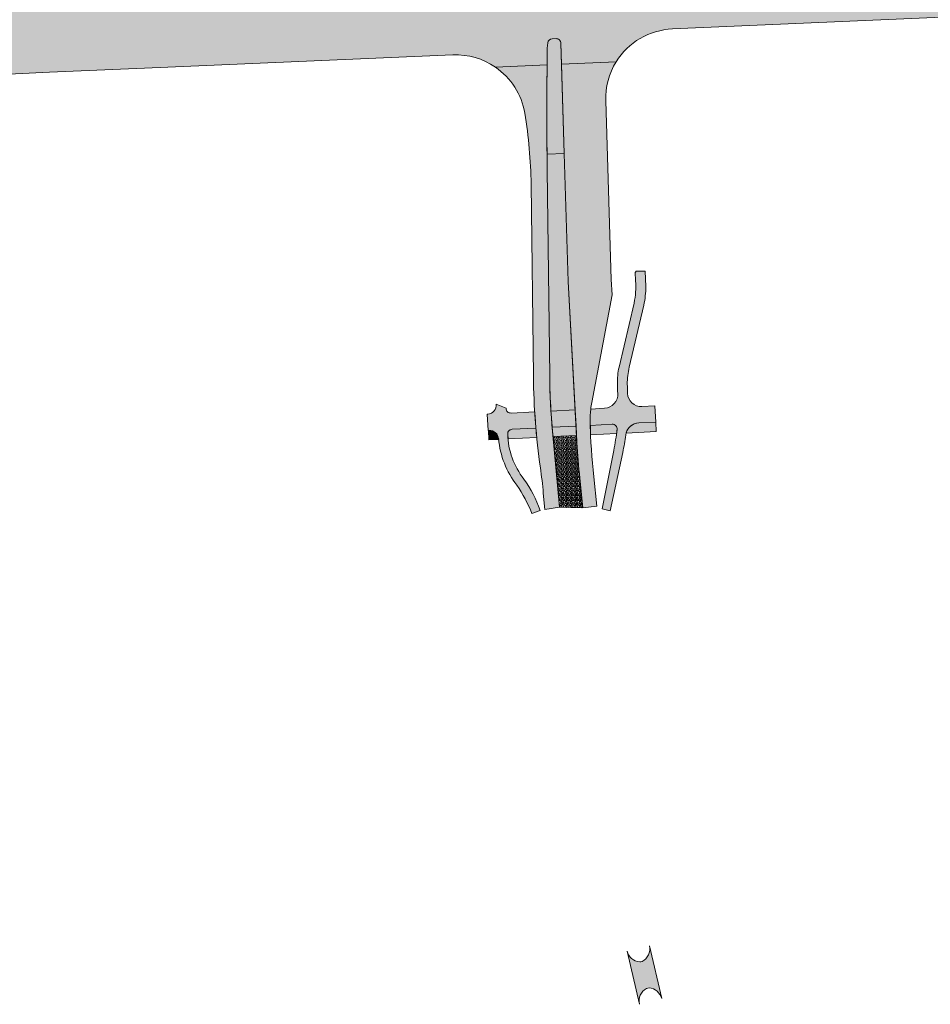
# Model space of a CAD drawing. Header units: metres. Extents: x 170927 to 172326, y 406400 to 406807.
# Tile 2 of 6: x 171292 to 171488, y 406400 to 406612. Entities that reach past the tile are written whole.
import ezdxf

# ---------------------------------------------------------------- set-up
doc = ezdxf.new("R2010")
doc.units = ezdxf.units.M
for name, color, linetype, lineweight in [('N-WE-GR-GRAS-A-500', 62, 'Continuous', 18), ('N-WE-VH-VERHARDING_BUSHALTEKOM-V-500', 251, 'Continuous', 18), ('N-WE-VH-VERHARDING_FIETSPAD-V-500', 11, 'Continuous', 18), ('N-WE-VH-VERHARDING_HRB-V-500', 253, 'Continuous', 18), ('N-WE-VH-VERHARDING_MIDDENGELEIDER-V-500', 41, 'Continuous', 18), ('N-WE-VH-VERHARDING_VOETPAD-V-500', 254, 'Continuous', 18)]:
    doc.layers.add(name, color=color, linetype=linetype, lineweight=lineweight)
pattern_1 = [(0, (86245.174949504, 391567.0935057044), (1, 1), [0.25, -0.75]), (0, (86245.724949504, 391567.6935057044), (1, 1), [0.25, -0.75]), (90, (86245.274949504, 391567.4435057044), (-1, 1), [0.25, -0.75]), (90, (86245.674949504, 391567.7935057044), (-1, 1), [0.25, -0.75]), (45, (86245.374949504, 391567.7935057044), (0, 1.000000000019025), [0.25, -1.164213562]), (135, (86245.724949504, 391567.0935057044), (-1.000000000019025, 0), [0.25, -1.164213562]), (26.56505119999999, (86245.424949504, 391567.3935057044), (1.000000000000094, 4.000644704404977e-10), [0.25, -1.986067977]), (26.56505119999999, (86245.874949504, 391567.8935057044), (1.000000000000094, 4.000644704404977e-10), [0.25, -1.986067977]), (63.43494882, (86245.874949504, 391567.0935057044), (5.099862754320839e-11, 1.000000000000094), [0.25, -1.986067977]), (63.43494882, (86245.424949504, 391567.5435057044), (5.099862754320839e-11, 1.000000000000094), [0.25, -1.986067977]), (63.43494882, (86245.774949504, 391567.2935057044), (5.099862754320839e-11, 1.000000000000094), [0.25, -1.986067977]), (116.5650512, (86245.174949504, 391567.6435057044), (-4.000648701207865e-10, 1.000000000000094), [0.25, -1.986067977]), (153.43494882, (86245.374949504, 391567.2435057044), (-1.000000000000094, 5.099898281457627e-11), [0.25, -1.986067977])]

msp = doc.modelspace()

# ---------------------------------------------------------------- hatches: boundary and pattern name
at = {"layer": 'N-WE-GR-GRAS-A-500'}
h = msp.add_hatch(dxfattribs=at)
h.set_pattern_fill('AGR-GRAS_02-SO', color=256, scale=0.1, pattern_type=2)
h.set_pattern_definition(pattern_1)
edge = h.paths.add_edge_path()
edge.add_line((171250.5444650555, 406608.9446850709), (171268.2233585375, 406611.8256156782))
edge.add_line((171268.2233585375, 406611.8256156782), (171285.9428657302, 406614.5503308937))
edge.add_arc((171384.3450625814, 404606.5349758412), 2010.424994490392, 92.46890782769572, 92.80551833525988, ccw=False)
edge.add_line((171297.7415092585, 406615.0937833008), (171374.6055909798, 406618.4079519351))
edge.add_line((171374.6055909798, 406618.4079519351), (171374.4526667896, 406621.9546566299))
edge.add_line((171374.4526667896, 406621.9546566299), (171274.0207493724, 406617.6243074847))
edge.add_arc((171290.955488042, 406224.8642277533), 393.1249999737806, 92.46890782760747, 100.0034611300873)
edge.add_line((171222.6666611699, 406612.0126511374), (171217.3439669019, 406611.5858381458))
edge.add_line((171217.3439669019, 406611.5858381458), (171212.020365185, 406611.0857759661))
edge.add_line((171212.020365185, 406611.0857759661), (171186.8293806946, 406608.5090580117))
edge.add_line((171186.8293806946, 406608.5090580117), (171153.8213591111, 406601.7629501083))
edge.add_line((171153.8213591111, 406601.7629501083), (171154.1921338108, 406597.4330230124))
edge.add_line((171154.1921338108, 406597.4330230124), (171155.1727540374, 406597.5169942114))
edge.add_line((171155.1727540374, 406597.5169942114), (171190.7343216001, 406604.1753308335))
edge.add_line((171190.7343216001, 406604.1753308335), (171213.1215580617, 406606.0923656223))
edge.add_arc((171384.3450628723, 404606.5349697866), 2006.875000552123, 93.82280927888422, 94.89433839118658, ccw=False)
h = msp.add_hatch(dxfattribs=at)
h.set_pattern_fill('AGR-GRAS_02-SO', color=256, scale=0.1, pattern_type=2)
h.set_pattern_definition(pattern_1)
edge = h.paths.add_edge_path()
edge.add_line((171409.8578923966, 406555.8080484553), (171409.0016380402, 406583.3219395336))
edge.add_line((171409.0016380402, 406583.3219395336), (171405.2919610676, 406583.1576960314))
edge.add_arc((172405.2543203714, 406591.8341000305), 1000.000000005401, 180.4971275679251, 180.6885293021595)
edge.add_line((171405.3265248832, 406579.8172859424), (171405.8593904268, 406535.4771584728))
edge.add_arc((171555.8485597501, 406537.2796805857), 150.0000000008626, 180.6885293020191, 183.5660657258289)
edge.add_line((171406.1389984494, 406527.9497687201), (171411.3476961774, 406528.2134889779))
edge.add_line((171411.3476961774, 406528.2134889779), (171409.8578923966, 406555.8080484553))
h = msp.add_hatch(dxfattribs=at)
h.set_pattern_fill('AGR-GRAS_02-SO', color=256, scale=0.1, pattern_type=2)
h.set_pattern_definition(pattern_1)
edge = h.paths.add_edge_path()
edge.add_line((171411.6458788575, 406522.6904665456), (171406.5800178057, 406522.442324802))
edge.add_line((171406.5800178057, 406522.442324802), (171407.9738097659, 406507.2750385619))
edge.add_line((171407.9738097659, 406507.2750385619), (171413.0084383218, 406507.1385478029))
edge.add_line((171413.0084383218, 406507.1385478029), (171412.33729246, 406513.5080204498))
edge.add_arc((171561.5114636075, 406529.2263747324), 149.9999999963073, 183.0903438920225, 186.0150117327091, ccw=False)
edge.add_line((171411.7295980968, 406521.1397955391), (171411.6458788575, 406522.6904665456))
at = {"layer": 'N-WE-VH-VERHARDING_FIETSPAD-V-500'}
h = msp.add_hatch(color=256, dxfattribs=at)
h.dxf.hatch_style = 1
edge = h.paths.add_edge_path()
edge.add_line((171428.474526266, 406529.0806331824), (171425.6559736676, 406528.9379277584))
edge.add_arc((171425.4475363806, 406531.7731223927), 2.842846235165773, 180.5322272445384, 274.20469557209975, ccw=False)
edge.add_arc((171339.3734343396, 406530.1934966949), 83.24586985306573, 1.069098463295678, 2.418154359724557)
edge.add_arc((171437.0617866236, 406533.838193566), 14.51721540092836, 165.8829291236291, 180.522431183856, ccw=False)
edge.add_line((171422.983, 406537.379), (171426.11, 406550.737))
edge.add_arc((171403.7379125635, 406555.3088370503), 22.83444744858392, 348.4503703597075, 358.449545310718)
edge.add_line((171426.564, 406554.691), (171426.399, 406558.014))
edge.add_line((171426.399, 406558.014), (171424.354, 406557.98))
edge.add_line((171424.354, 406557.98), (171424.358, 406557.805))
edge.add_line((171424.358, 406557.805), (171424.255, 406557.798))
edge.add_line((171424.255, 406557.798), (171424.321, 406555.911))
edge.add_arc((171405.7998191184, 406554.6924684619), 18.56122195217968, -10.95090857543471, 3.7641358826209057, ccw=False)
edge.add_line((171424.0230469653, 406551.1664328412), (171420.7794972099, 406537.3799507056))
edge.add_arc((171434.4074099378, 406534.1737076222), 14.00000000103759, 166.7607732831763, 181.4053388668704)
edge.add_arc((171455.1627269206, 406534.3558826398), 34.75507938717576, 180.8663993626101, 184.3376187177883)
edge.add_arc((171417.5137191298, 406531.529522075), 3.000000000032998, -87.10154688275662, 3.778809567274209, ccw=False)
edge.add_line((171417.6654170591, 406528.5333599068), (171414.6860643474, 406528.3825130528))
edge.add_arc((171434.5509090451, 406526.0613182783), 20.00000000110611, 173.3352470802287, 181.4280562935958)
edge.add_arc((171561.5114636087, 406529.2263746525), 146.9999999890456, 181.4280562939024, 181.697263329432)
edge.add_line((171414.5759560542, 406524.872454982), (171419.3010126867, 406525.1116881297))
edge.add_arc((171419.3515786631, 406524.112967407), 0.9999999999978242, -6.173902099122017, 92.89845311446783, ccw=False)
edge.add_arc((171376.0853662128, 406528.7932430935), 44.51861808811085, 347.91274843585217, 353.82609790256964, ccw=False)
edge.add_line((171419.617, 406519.471), (171417.1168438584, 406506.9134993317))
edge.add_line((171417.1168438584, 406506.9134993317), (171418.85, 406506.46))
edge.add_line((171418.85, 406506.46), (171421.5696758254, 406519.0382747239))
edge.add_arc((171376.0853661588, 406528.7932431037), 46.51861814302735, 347.8952101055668, 352.5889884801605)
edge.add_arc((171425.1903251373, 406522.406025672), 2.999999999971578, 92.8984531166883, 172.5889884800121, ccw=False)
edge.add_line((171425.038627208, 406525.4021878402), (171428.665738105, 406525.5858311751))
edge.add_line((171428.665738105, 406525.5858311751), (171428.474526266, 406529.0806331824))
h = msp.add_hatch(color=256, dxfattribs=at)
h.dxf.hatch_style = 1
edge = h.paths.add_edge_path()
edge.add_line((171402.6432440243, 406527.7727760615), (171397.555969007, 406527.515203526))
edge.add_arc((171397.5054030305, 406528.5139242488), 1.000000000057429, 178.871048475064, 272.8984531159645, ccw=False)
edge.add_line((171396.5055971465, 406528.533626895), (171394.3633357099, 406529.4366349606))
edge.add_arc((171392.3680804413, 406529.2563916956), 2.003379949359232, -84.48504866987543, 5.161857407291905, ccw=False)
edge.add_line((171392.5606162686, 406527.2622850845), (171392.4494787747, 406527.2566581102))
edge.add_line((171392.4494787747, 406527.2566581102), (171392.6264596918, 406523.7611355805))
edge.add_line((171392.6264596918, 406523.7611355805), (171392.802003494, 406523.7700234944))
edge.add_arc((171392.9031354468, 406521.7725820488), 2.00000000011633, 6.057570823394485, 92.89845311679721, ccw=False)
edge.add_arc((171413.6766343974, 406523.5830135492), 18.85263082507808, 184.8665769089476, 217.8656688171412)
edge.add_arc((171372.30573877, 406494.0384667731), 32.0095110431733, 21.748230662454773, 34.15793088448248, ccw=False)
edge.add_line((171402.0368446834, 406505.8989110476), (171403.8192618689, 406506.5824826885))
edge.add_arc((171377.8386650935, 406497.3335616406), 27.57777999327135, 19.59539401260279, 35.39712566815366)
edge.add_arc((171413.2247403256, 406523.4203596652), 16.39593302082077, 181.5103052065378, 218.0811658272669, ccw=False)
edge.add_arc((171397.8338802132, 406523.0235102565), 1.000000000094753, 92.89845312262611, 182.0226192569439, ccw=False)
edge.add_line((171397.7833142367, 406524.0222309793), (171402.8999024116, 406524.2812876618))
edge.add_arc((171555.8485597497, 406537.2796805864), 153.5000000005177, 183.5508426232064, 184.8576287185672, ccw=False)
h = msp.add_hatch(color=256, dxfattribs=at)
h.dxf.hatch_style = 1
h.paths.add_polyline_path([(171411.3476961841, 406528.2134889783), (171406.1389984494, 406527.9497687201, 0.005835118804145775), (171406.3975172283, 406524.4583745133), (171411.5363840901, 406524.7185591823)])
at = {"layer": 'N-WE-VH-VERHARDING_HRB-V-500'}
h = msp.add_hatch(color=256, dxfattribs=at)
h.dxf.hatch_style = 1
edge = h.paths.add_edge_path()
edge.add_line((171750.4370611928, 406646.0173887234), (171841.2628136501, 406653.8245550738))
edge.add_line((171841.2628136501, 406653.8245550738), (171840.6205, 406661.297))
edge.add_line((171840.6205, 406661.297), (171603.3420672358, 406640.9011084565))
edge.add_arc((171432.0905425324, 408633.1794701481), 1999.625003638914, 274.2906197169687, 274.9129330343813, ccw=False)
edge.add_line((171581.6934266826, 406639.1586246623), (171563.8737488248, 406639.6805803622))
edge.add_line((171563.8737488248, 406639.6805803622), (171546.0751282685, 406640.3616324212))
edge.add_arc((171432.0905429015, 408633.1794650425), 1996.074998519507, 272.46890782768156, 273.2736196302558, ccw=False)
edge.add_line((171518.0759380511, 406638.9573330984), (171431.4593543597, 406635.2226632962))
edge.add_line((171431.4593543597, 406635.2226632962), (171409.5039971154, 406634.2760084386))
edge.add_line((171409.5039971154, 406634.2760084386), (171409.523093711, 406632.6943504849))
edge.add_arc((171408.5231665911, 406632.6822775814), 1.000000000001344, -87.53109212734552, 0.6917432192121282, ccw=False)
edge.add_line((171408.5662438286, 406631.6832058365), (171408.461102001, 406631.6786724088))
edge.add_arc((171408.4180247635, 406632.6777441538), 0.9999999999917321, 181.7869314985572, 272.4689078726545, ccw=False)
edge.add_line((171407.4185110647, 406632.6465613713), (171407.3705455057, 406634.1840198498))
edge.add_line((171407.3705455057, 406634.1840198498), (171392.9585983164, 406633.5626161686))
edge.add_arc((171382.784286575, 406644.5845661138), 15.00000000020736, 272.46890782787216, 312.70996281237, ccw=False)
edge.add_line((171383.4304451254, 406629.5984899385), (171299.7782591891, 406625.9916368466))
edge.add_line((171299.7782591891, 406625.9916368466), (171273.7084394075, 406624.867577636))
edge.add_arc((171290.9554880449, 406224.864227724), 400.3750000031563, 92.4689078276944, 101.550912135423)
edge.add_line((171210.7849580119, 406617.1304979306), (171152.4230186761, 406605.2026112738))
edge.add_arc((171032.3549473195, 407192.6835036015), 599.624999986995, 274.89433838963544, 281.55091213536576, ccw=False)
edge.add_line((171083.5140349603, 406595.2448972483), (170926.5753944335, 406581.80613119))
edge.add_line((170926.5753944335, 406581.80613119), (170927.2152829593, 406574.3334782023))
edge.add_line((170927.2152829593, 406574.3334782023), (171213.7401169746, 406598.8688010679))
edge.add_arc((171384.3450628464, 404606.5349701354), 1999.625000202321, 93.82280927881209, 94.8943383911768, ccw=False)
edge.add_line((171251.0278306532, 406601.7108162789), (171268.8426529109, 406601.0433849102))
edge.add_line((171268.8426529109, 406601.0433849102), (171286.6351195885, 406600.2170344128))
edge.add_arc((171384.3450624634, 404606.5349784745), 1996.074991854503, 92.46890782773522, 92.80580919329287, ccw=False)
edge.add_line((171298.3596675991, 406600.7571037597), (171322.1304323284, 406601.7820340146))
edge.add_line((171322.1304323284, 406601.7820340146), (171385.0624813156, 406604.4954915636))
edge.add_arc((171385.7086398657, 406589.5094153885), 14.99999999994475, 55.599010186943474, 92.46890782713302, ccw=False)
edge.add_line((171394.1833587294, 406601.8859714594), (171405.3096047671, 406602.3675526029))
edge.add_line((171405.3096047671, 406602.3675526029), (171405.3332440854, 406604.7526709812))
edge.add_arc((171420.3259855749, 406605.2192571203), 14.99999999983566, 172.8224246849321, 181.7825152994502, ccw=False)
edge.add_arc((171406.4356940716, 406606.9684860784), 1.00000000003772, 92.46890782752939, 172.8224246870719, ccw=False)
edge.add_line((171406.3926168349, 406607.9675578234), (171407.2210655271, 406608.0032782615))
edge.add_arc((171407.2641427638, 406607.0042065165), 0.9999999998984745, 1.782515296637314, 92.46890782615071, ccw=False)
edge.add_line((171408.2636588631, 406607.0353122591), (171408.4047540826, 406602.5015210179))
edge.add_line((171408.4047540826, 406602.5015210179), (171420.1537249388, 406603.0100557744))
edge.add_arc((171432.8969183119, 406595.0973430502), 15.00000000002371, 92.46890782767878, 148.1623485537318, ccw=False)
edge.add_line((171432.2507597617, 406610.0834192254), (171533.3958664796, 406614.4445191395))
edge.add_arc((171507.5333705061, 407214.2622180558), 600.3750000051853, 272.468907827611, 282.8510864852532)
edge.add_arc((171818.9184015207, 405849.3302188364), 799.6250000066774, 94.91293303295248, 102.85108648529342, ccw=False)
edge = h.paths.add_edge_path(flags=16)
edge.add_line((171492.7696964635, 406623.5028644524), (171528.3213752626, 406628.6129566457))
edge.add_arc((171432.0905428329, 408633.1794664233), 2006.874999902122, 272.7484201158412, 274.9129330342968)
edge.add_line((171603.9629704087, 406633.6777450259), (171642.0254197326, 406636.9495029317))
edge.add_line((171642.0254197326, 406636.9495029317), (171672.3166583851, 406642.6312286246))
edge.add_line((171672.3166583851, 406642.6312286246), (171677.5848448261, 406643.6193820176))
edge.add_line((171677.5848448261, 406643.6193820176), (171696.5262103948, 406645.247536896))
edge.add_arc((171696.6118522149, 406644.2512109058), 1.000000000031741, -81.25306237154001, 94.91293303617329, ccw=False)
edge.add_arc((171818.9184015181, 405849.3302188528), 803.2749999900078, 98.74693762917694, 102.8510864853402)
edge.add_arc((171507.5333705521, 407214.2622178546), 596.724999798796, 281.6464876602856, 282.8510864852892, ccw=False)
edge.add_line((171627.9958250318, 406629.8227235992), (171610.0787813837, 406628.2415747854))
edge.add_line((171610.0787813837, 406628.2415747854), (171592.175723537, 406627.2077591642))
edge.add_arc((171507.533370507, 407214.2622180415), 593.124999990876, 272.468907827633, 278.2044472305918, ccw=False)
edge.add_line((171533.0835565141, 406621.6877892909), (171441.197577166, 406617.7259175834))
edge.add_line((171441.197577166, 406617.7259175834), (171423.0942783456, 406616.9453529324))
edge.add_arc((171422.4481197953, 406631.9314291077), 15.00000000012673, 247.6013285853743, 272.4689078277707, ccw=False)
edge.add_arc((171417.1134346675, 406618.9876609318), 1.000000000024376, 103.35529784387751, 247.6013285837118, ccw=False)
edge.add_arc((171420.3472788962, 406605.3662714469), 14.99999999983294, 92.46890782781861, 103.355297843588, ccw=False)
edge.add_line((171419.7011203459, 406620.3523476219), (171492.7696964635, 406623.5028644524))
edge = h.paths.add_edge_path(flags=16)
edge.add_arc((171395.2089345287, 406634.310248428), 15.00000000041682, 272.4689078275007, 283.7248153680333, ccw=False)
edge.add_line((171395.8550930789, 406619.3241722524), (171297.7415092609, 406615.0937833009))
edge.add_arc((171384.3450625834, 404606.5349758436), 2010.424994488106, 92.46890782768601, 92.80551833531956)
edge.add_line((171285.9428657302, 406614.5503308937), (171268.2233585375, 406611.8256156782))
edge.add_line((171268.2233585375, 406611.8256156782), (171250.5444650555, 406608.9446850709))
edge.add_arc((171384.3450628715, 404606.5349697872), 2006.87500055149, 93.82280927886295, 94.89433839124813)
edge.add_line((171213.1215580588, 406606.0923656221), (171190.7343216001, 406604.1753308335))
edge.add_line((171190.7343216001, 406604.1753308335), (171155.1727540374, 406597.5169942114))
edge.add_line((171155.1727540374, 406597.5169942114), (171154.1921338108, 406597.4330230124))
edge.add_line((171154.1921338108, 406597.4330230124), (171130.278901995, 406595.3853161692))
edge.add_arc((171130.1935835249, 406596.3816699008), 0.9999999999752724, 99.31782212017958, 274.89433839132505, ccw=False)
edge.add_arc((171032.3549473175, 407192.6835036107), 603.2749999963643, 279.3178221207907, 281.5509121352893)
edge.add_line((171153.1538895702, 406601.6265341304), (171186.8293806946, 406608.5090580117))
edge.add_line((171186.8293806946, 406608.5090580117), (171212.020365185, 406611.0857759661))
edge.add_line((171212.020365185, 406611.0857759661), (171217.3439669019, 406611.5858381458))
edge.add_line((171217.3439669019, 406611.5858381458), (171222.6666611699, 406612.0126511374))
edge.add_arc((171290.9554880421, 406224.8642277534), 393.1249999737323, 92.46890782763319, 100.0034611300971, ccw=False)
edge.add_line((171274.0207493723, 406617.6243074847), (171374.4526667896, 406621.9546566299))
edge.add_line((171374.4526667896, 406621.9546566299), (171392.587980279, 406622.7366016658))
edge.add_arc((171393.2341388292, 406607.7505254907), 14.99999999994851, 67.77060489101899, 92.46890782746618, ccw=False)
edge.add_arc((171398.5305592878, 406620.7099981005), 0.9999999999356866, -76.27518463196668, 67.77060488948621, ccw=False)
h = msp.add_hatch(color=256, dxfattribs=at)
h.dxf.hatch_style = 1
edge = h.paths.add_edge_path()
edge.add_line((171405.3096047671, 406602.3675526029), (171405.3034324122, 406601.7447851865))
edge.add_arc((172405.254320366, 406591.8341000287), 1000.000000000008, 179.4321502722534, 180.6885293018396)
edge.add_line((171405.3265248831, 406579.8172859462), (171405.8593904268, 406535.4771584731))
edge.add_arc((171555.8485597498, 406537.2796805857), 150.0000000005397, 180.6885293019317, 185.250427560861)
edge.add_line((171406.4779230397, 406523.5533231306), (171407.9738097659, 406507.2750385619))
edge.add_line((171407.9738097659, 406507.2750385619), (171404.7883045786, 406506.7934737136))
edge.add_line((171404.7883045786, 406506.7934737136), (171404.4880101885, 406510.2841297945))
edge.add_arc((171304.856010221, 406501.7129815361), 99.9999999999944, 4.916939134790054, 8.065354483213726)
edge.add_arc((171555.8485597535, 406537.2796805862), 153.5000000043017, 180.6885293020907, 188.0653544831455, ccw=False)
edge.add_line((171402.3596431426, 406535.4350996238), (171401.8637031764, 406576.7026230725))
edge.add_arc((171301.8709236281, 406575.500941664), 100.0000000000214, 0.6885293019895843, 9.485940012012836)
edge.add_arc((171385.7086398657, 406589.5094153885), 14.99999999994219, 9.485940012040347, 55.59901018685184)
edge.add_line((171394.1833587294, 406601.8859714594), (171405.3096047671, 406602.3675526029))
h = msp.add_hatch(color=256, dxfattribs=at)
h.dxf.hatch_style = 1
edge = h.paths.add_edge_path()
edge.add_arc((171432.896918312, 406595.0973430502), 15.0000000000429, 148.1623485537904, 181.7825152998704, ccw=False)
edge.add_line((171420.1537249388, 406603.0100557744), (171408.4047540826, 406602.5015210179))
edge.add_line((171408.4047540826, 406602.5015210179), (171409.0016380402, 406583.3219395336))
edge.add_line((171409.0016380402, 406583.3219395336), (171409.8578923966, 406555.8080484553))
edge.add_line((171409.8578923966, 406555.8080484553), (171411.7295980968, 406521.1397955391))
edge.add_arc((171561.5114636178, 406529.2263747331), 150.000000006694, 183.0903438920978, 186.0150117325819)
edge.add_line((171412.33729246, 406513.5080204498), (171413.0084383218, 406507.1385478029))
edge.add_line((171413.0084383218, 406507.1385478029), (171415.994, 406507.482))
edge.add_line((171415.994, 406507.482), (171415.3207758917, 406513.822387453))
edge.add_arc((171561.5114635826, 406529.2263746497), 146.9999999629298, 181.4280562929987, 186.01501173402, ccw=False)
edge.add_arc((171434.5509090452, 406526.0613182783), 20.00000000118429, 173.3352470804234, 181.4280562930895, ccw=False)
edge.add_arc((171434.5509090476, 406526.0613182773), 20.0000000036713, 169.2743880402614, 173.3352470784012, ccw=False)
edge.add_line((171414.9003149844, 406529.7834350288), (171419.2784932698, 406552.8976493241))
edge.add_line((171419.2784932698, 406552.8976493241), (171419.1001323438, 406556.2012999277))
edge.add_line((171419.1001323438, 406556.2012999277), (171417.9041768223, 406594.6307569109))
h = msp.add_hatch(color=256, dxfattribs=at)
h.dxf.hatch_style = 1
edge = h.paths.add_edge_path()
edge.add_arc((171425.4109462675, 406412.5182048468), 3.000000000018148, 192.8975714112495, 266.2552938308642)
edge.add_arc((171425.2803244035, 406410.5224749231), 1.000000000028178, 266.2552938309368, 296.8857714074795)
edge.add_arc((171424.3758979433, 406412.3062946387), 3.000000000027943, 296.8857714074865, 372.7914556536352)
edge.add_line((171427.3014450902, 406412.970503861), (171429.9405704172, 406401.6502124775))
edge.add_arc((171427.0265223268, 406400.9372442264), 2.999999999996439, 13.74824170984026, 86.31221815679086)
edge.add_arc((171427.1551613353, 406402.9331029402), 1.000000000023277, 86.31221815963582, 116.9899170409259)
edge.add_arc((171428.0628287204, 406401.1509301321), 2.999999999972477, 116.9899170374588, 194.1697500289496)
edge.add_line((171425.1541045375, 406400.4165435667), (171422.4866342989, 406411.8485784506))
at = {"layer": 'N-WE-VH-VERHARDING_MIDDENGELEIDER-V-500'}
h = msp.add_hatch(color=256, dxfattribs=at)
h.dxf.hatch_style = 1
edge = h.paths.add_edge_path()
edge.add_arc((171407.2641427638, 406607.0042065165), 0.9999999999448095, 1.782515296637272, 92.46890782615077)
edge.add_line((171407.2210655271, 406608.0032782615), (171406.3926168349, 406607.9675578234))
edge.add_arc((171406.4356940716, 406606.9684860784), 1.000000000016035, 92.46890782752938, 172.8224246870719)
edge.add_arc((171420.3259855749, 406605.2192571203), 14.99999999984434, 172.8224246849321, 181.7825152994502)
edge.add_line((171405.3332440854, 406604.7526709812), (171405.3096047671, 406602.3675526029))
edge.add_line((171405.3096047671, 406602.3675526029), (171405.3034324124, 406601.7447852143))
edge.add_arc((172405.2543203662, 406591.8341000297), 1000.000000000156, 179.432150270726, 180.497127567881)
edge.add_line((171405.2919610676, 406583.1576960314), (171409.0016380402, 406583.3219395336))
edge.add_line((171409.0016380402, 406583.3219395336), (171408.2636588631, 406607.0353122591))
at = {"layer": 'N-WE-VH-VERHARDING_VOETPAD-V-500'}
h = msp.add_hatch(color=256, dxfattribs=at)
h.dxf.hatch_style = 1
edge = h.paths.add_edge_path()
edge.add_line((171419.3010126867, 406525.1116881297), (171414.5759560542, 406524.872454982))
edge.add_arc((171561.5114638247, 406529.2263746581), 147.000000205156, 181.6972633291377, 182.4909056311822)
edge.add_line((171414.6503591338, 406522.8376354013), (171420.2399169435, 406523.1114294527))
edge.add_arc((171376.0853662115, 406528.793243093), 44.51861808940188, 352.6674661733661, 353.8260979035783)
edge.add_arc((171419.3515786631, 406524.1129674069), 1.000000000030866, 353.8260979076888, 452.8984531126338)
h = msp.add_hatch(color=256, dxfattribs=at)
h.dxf.hatch_style = 1
edge = h.paths.add_edge_path()
edge.add_line((171428.665738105, 406525.5858311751), (171425.038627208, 406525.4021878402))
edge.add_arc((171425.1903251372, 406522.406025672), 2.999999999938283, 92.89845311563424, 164.4081487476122)
edge.add_line((171422.3007227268, 406523.2123741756), (171428.7792776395, 406523.5297140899))
edge.add_line((171428.7792776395, 406523.5297140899), (171428.665738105, 406525.5858311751))
h = msp.add_hatch(color=256, dxfattribs=at)
h.dxf.hatch_style = 1
h.paths.add_polyline_path([(171392.833086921, 406523.7713549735), (171392.6860270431, 406523.76415152), (171392.7928827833, 406521.7502419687), (171394.9027044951, 406521.8621866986, -0.001616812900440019), (171394.8919681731, 406521.9836374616, 0.3936563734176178)])
h = msp.add_hatch(color=256, dxfattribs=at)
h.dxf.hatch_style = 1
edge = h.paths.add_edge_path()
edge.add_line((171396.9015433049, 406521.9682428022), (171403.0841799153, 406522.2676405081))
edge.add_arc((171565.4413932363, 406538.1550469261), 163.1326895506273, 184.8798748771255, 185.5888643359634, ccw=False)
edge.add_line((171402.9000209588, 406524.2778462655), (171397.7833142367, 406524.0222309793))
edge.add_arc((171397.8083889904, 406523.0469009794), 0.9756522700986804, 91.47269248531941, 183.4483796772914)
edge.add_line((171396.8345032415, 406522.9882162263), (171396.9015433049, 406521.9682428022))
h = msp.add_hatch(color=256, dxfattribs=at)
h.dxf.hatch_style = 1
edge = h.paths.add_edge_path()
edge.add_line((171411.5363840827, 406524.7185591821), (171406.3975172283, 406524.4583745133))
edge.add_arc((171555.8485601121, 406537.2796806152), 150.0000003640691, 184.90336126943, 185.2504275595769)
edge.add_line((171406.4779230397, 406523.5533231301), (171406.5800178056, 406522.442324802))
edge.add_line((171406.5800178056, 406522.442324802), (171411.6458788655, 406522.690466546))
edge.add_line((171411.6458788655, 406522.690466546), (171411.5363840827, 406524.7185591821))

# ---------------------------------------------------------------- linework, layer by layer
at = {"layer": 'N-WE-GR-GRAS-A-500', "flags": 128}
for points in [[(171409.8578923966, 406555.8080484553), (171409.0016380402, 406583.3219395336), (171405.2919610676, 406583.1576960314, 0.0008351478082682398), (171405.3265248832, 406579.8172859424), (171405.8593904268, 406535.4771584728, 0.01255628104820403), (171406.1389984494, 406527.9497687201), (171411.3476961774, 406528.2134889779)], [(171411.5363840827, 406524.7185591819), (171411.7295980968, 406521.1397955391, 0.01276196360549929), (171412.33729246, 406513.5080204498), (171413.0084383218, 406507.1385478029), (171407.9738097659, 406507.2750385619), (171406.4779230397, 406523.5533231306, -0.001514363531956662), (171406.3975172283, 406524.4583745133)]]:
    msp.add_lwpolyline(points, format="xyb", close=True, dxfattribs=at)
at = {"layer": 'N-WE-VH-VERHARDING_BUSHALTEKOM-V-500', "flags": 128}
msp.add_lwpolyline([(171394.3633357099, 406529.4366349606), (171396.5055971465, 406528.533626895)], dxfattribs=at)
at = {"layer": 'N-WE-VH-VERHARDING_FIETSPAD-V-500'}
for points in [[(171428.474526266, 406529.0806331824), (171425.6559736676, 406528.9379277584, -0.4331141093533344), (171422.604812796, 406531.7467152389, 0.005886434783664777), (171422.5451747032, 406533.7058253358, -0.06396389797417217), (171422.983, 406537.379), (171426.11, 406550.737, 0.04365733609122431), (171426.564, 406554.691), (171426.399, 406558.014), (171424.354, 406557.98), (171424.358, 406557.805), (171424.255, 406557.798), (171424.321, 406555.911, -0.06429486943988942), (171424.0230469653, 406551.1664328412), (171420.7794972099, 406537.3799507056, 0.06398608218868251), (171420.4116210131, 406533.8303529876, 0.0151472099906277), (171420.5071968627, 406531.7272366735, -0.4187210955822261), (171417.6654170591, 406528.5333599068), (171414.6860643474, 406528.3825130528, 0.03532622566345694), (171414.5571209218, 406525.5628842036, 0.001174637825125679), (171414.5759560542, 406524.872454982), (171419.3010126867, 406525.1116881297, -0.461389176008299), (171420.3457787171, 406524.0054208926, -0.02580758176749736), (171419.617, 406519.471), (171417.1168438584, 406506.9134993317), (171418.85, 406506.46), (171421.5696758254, 406519.0382747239, 0.02048333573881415), (171422.2153859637, 406522.7929842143, -0.3624418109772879), (171425.038627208, 406525.4021878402), (171428.665738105, 406525.5858311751)], [(171402.6432440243, 406527.7727760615), (171397.555969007, 406527.515203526, -0.4349545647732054), (171396.5055971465, 406528.533626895), (171394.3633357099, 406529.4366349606, -0.4124097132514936), (171392.5606162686, 406527.2622850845), (171392.4494787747, 406527.2566581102), (171392.6264596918, 406523.7611355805), (171392.802003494, 406523.7700234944, -0.3981549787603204), (171394.8919681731, 406521.9836374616, 0.1449890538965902), (171398.7933869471, 406512.011037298, -0.05420051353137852), (171402.0368446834, 406505.8989110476), (171403.8192618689, 406506.5824826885, 0.06905752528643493), (171400.3188815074, 406513.3077226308, -0.1609387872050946), (171396.8345032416, 406522.9882162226, -0.4097433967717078), (171397.7833142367, 406524.0222309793), (171402.8999024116, 406524.2812876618, -0.005701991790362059)], [(171411.3476961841, 406528.2134889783), (171406.1389984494, 406527.9497687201, 0.005835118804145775), (171406.3975172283, 406524.4583745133), (171411.5363840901, 406524.7185591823), (171411.3476961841, 406528.2134889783)]]:
    msp.add_lwpolyline(points, format="xyb", close=True, dxfattribs=at)
at = {"layer": 'N-WE-VH-VERHARDING_HRB-V-500', "flags": 128}
msp.add_lwpolyline([(171286.6351195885, 406600.2170344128, -0.001470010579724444), (171298.3596675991, 406600.7571037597), (171322.1304323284, 406601.7820340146), (171385.0624813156, 406604.4954915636, -0.1622776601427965), (171394.1833587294, 406601.8859714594), (171405.3096047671, 406602.3675526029), (171405.3332440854, 406604.7526709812, -0.03911570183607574), (171405.4435303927, 406607.0934310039, -0.3657180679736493), (171406.3926168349, 406607.9675578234), (171407.2210655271, 406608.0032782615, -0.4177267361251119), (171408.2636588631, 406607.0353122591), (171408.4047540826, 406602.5015210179), (171420.1537249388, 406603.0100557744, -0.2479077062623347), (171432.2507597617, 406610.0834192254), (171533.3958664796, 406614.4445191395, 0.04533181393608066), (171641.0675047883, 406628.9257544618, -0.03465058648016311), (171750.4370611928, 406646.0173887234)], format="xyb", dxfattribs=at)
for points in [[(171405.3096047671, 406602.3675526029), (171405.3034324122, 406601.7447851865, 0.005482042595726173), (171405.3265248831, 406579.8172859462), (171405.8593904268, 406535.4771584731, 0.01990766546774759), (171406.4779230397, 406523.5533231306), (171407.9738097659, 406507.2750385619), (171404.7883045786, 406506.7934737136), (171404.4880101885, 406510.2841297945, 0.01373841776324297), (171403.866877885, 406515.7432375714, -0.03219859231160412), (171402.3596431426, 406535.4350996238), (171401.8637031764, 406576.7026230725, 0.03840481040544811), (171400.5035309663, 406591.9814989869, 0.2039661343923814), (171394.1833587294, 406601.8859714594)], [(171417.9041768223, 406594.6307569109, -0.1477570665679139), (171420.1537249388, 406603.0100557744), (171408.4047540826, 406602.5015210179), (171409.0016380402, 406583.3219395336), (171409.8578923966, 406555.8080484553), (171411.7295980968, 406521.1397955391, 0.01276196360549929), (171412.33729246, 406513.5080204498), (171413.0084383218, 406507.1385478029), (171415.994, 406507.482), (171415.3207758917, 406513.822387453, -0.02001704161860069), (171414.5571209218, 406525.5628842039, -0.03532622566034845), (171414.6860643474, 406528.3825130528, -0.01772069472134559), (171414.9003149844, 406529.7834350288), (171419.2784932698, 406552.8976493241), (171419.1001323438, 406556.2012999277)], [(171422.4866342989, 406411.8485784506, 0.3314820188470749), (171425.2150134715, 406409.5246099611, 0.1344521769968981), (171425.7325376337, 406409.6305650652, 0.3438673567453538), (171427.3014450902, 406412.970503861), (171429.9405704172, 406401.6502124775, 0.3276424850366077), (171427.2194808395, 406403.9310322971, 0.1346619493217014), (171426.7013276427, 406403.8241893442, 0.3500962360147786), (171425.1541045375, 406400.4165435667)]]:
    msp.add_lwpolyline(points, format="xyb", close=True, dxfattribs=at)
at = {"layer": 'N-WE-VH-VERHARDING_MIDDENGELEIDER-V-500', "flags": 128}
msp.add_lwpolyline([(171408.2636588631, 406607.0353122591, 0.4177267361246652), (171407.2210655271, 406608.0032782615), (171406.3926168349, 406607.9675578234, 0.3657180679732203), (171405.4435303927, 406607.0934310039, 0.03911570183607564), (171405.3332440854, 406604.7526709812), (171405.3096047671, 406602.3675526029), (171405.3034324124, 406601.7447852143, 0.004646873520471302), (171405.2919610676, 406583.1576960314), (171409.0016380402, 406583.3219395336)], format="xyb", close=True, dxfattribs=at)
at = {"layer": 'N-WE-VH-VERHARDING_VOETPAD-V-500'}
for points in [[(171419.3010126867, 406525.1116881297), (171414.5759560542, 406524.872454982, 0.00346293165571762), (171414.6503591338, 406522.8376354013), (171420.2399169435, 406523.1114294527, 0.005055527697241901), (171420.3457787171, 406524.0054208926, 0.4613891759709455)], [(171428.665738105, 406525.5858311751), (171425.038627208, 406525.4021878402, 0.3225561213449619), (171422.3007227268, 406523.2123741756), (171428.7792776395, 406523.5297140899)], [(171392.833086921, 406523.7713549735), (171392.6860270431, 406523.76415152), (171392.7928827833, 406521.7502419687), (171394.9027044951, 406521.8621866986, -0.001616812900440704), (171394.8919681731, 406521.9836374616, 0.3936563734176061)], [(171396.9015433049, 406521.9682428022), (171403.0841799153, 406522.2676405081, -0.003093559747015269), (171402.9000209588, 406524.2778462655), (171397.7833142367, 406524.0222309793, 0.424349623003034), (171396.8345032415, 406522.9882162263)], [(171411.5363840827, 406524.7185591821), (171406.3975172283, 406524.4583745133, 0.001514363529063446), (171406.4779230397, 406523.5533231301), (171406.5800178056, 406522.442324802), (171411.6458788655, 406522.690466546)]]:
    msp.add_lwpolyline(points, format="xyb", close=True, dxfattribs=at)

doc.saveas('drawing.dxf')
